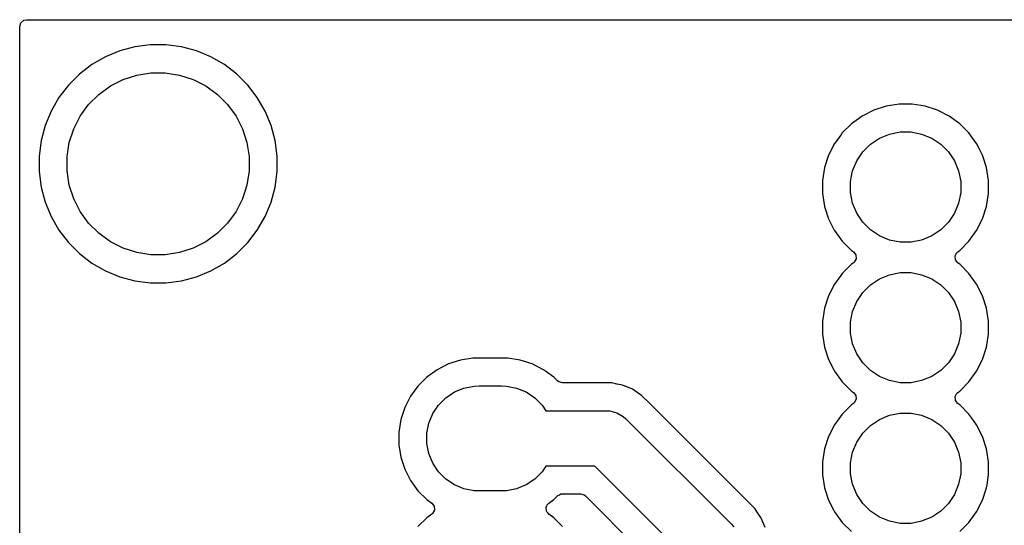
# Model space of a CAD drawing. Extents: x 76 to 132.5, y -132.9 to -75.9.
# Tile 7 of 8: x 76 to 93.8, y -85 to -75.9. Entities that reach past the tile are written whole.
import ezdxf

# ---------------------------------------------------------------- set-up
doc = ezdxf.new("R2010")
doc.units = 0
doc.layers.add('BLACK', color=7, linetype='CONTINUOUS')

msp = doc.modelspace()

# ---------------------------------------------------------------- linework, layer by layer
at = {"layer": 'BLACK', "linetype": 'CONTINUOUS'}
for p, q in [((76.019685, -75.953205), (76.072489, -75.90745)), ((76.072489, -75.90745), (76.124, -75.896244)), ((76.124, -75.896244), (132.376, -75.896244)), ((76, -76.020244), (76.019685, -75.953205)), ((76, -78.359041), (76, -76.020244)), ((77.807256, -76.459259), (77.54682, -76.567135)), ((78.07956, -76.386295), (77.807256, -76.459259)), ((78.359041, -76.3495), (78.07956, -76.386295)), ((78.359049, -76.3495), (78.359041, -76.3495)), ((78.640951, -76.3495), (78.359049, -76.3495)), ((78.640958, -76.3495), (78.640951, -76.3495)), ((78.920439, -76.386295), (78.640958, -76.3495)), ((79.192743, -76.459259), (78.920439, -76.386295)), ((79.453179, -76.567135), (79.192743, -76.459259)), ((77.546809, -76.56714), (77.30269, -76.708083)), ((77.54682, -76.567135), (77.546809, -76.56714)), ((79.45319, -76.56714), (79.453179, -76.567135)), ((79.697309, -76.708083), (79.45319, -76.56714)), ((77.302682, -76.708089), (77.079029, -76.879704)), ((77.30269, -76.708083), (77.302682, -76.708089)), ((79.697311, -76.708084), (79.697309, -76.708083)), ((79.697317, -76.708088), (79.697311, -76.708084)), ((79.920965, -76.8797), (79.697317, -76.708088)), ((77.079029, -76.879704), (76.879704, -77.079029)), ((77.637877, -77.093144), (77.868572, -76.975599)), ((77.868572, -76.975599), (78.114815, -76.89559)), ((78.114815, -76.89559), (78.370542, -76.855086)), ((78.370542, -76.855086), (78.629458, -76.855086)), ((78.629458, -76.855086), (78.885185, -76.89559)), ((78.885185, -76.89559), (79.131428, -76.975599)), ((79.131428, -76.975599), (79.362123, -77.093144)), ((79.92097, -76.879704), (79.920965, -76.8797)), ((80.120295, -77.079029), (79.92097, -76.879704)), ((76.879704, -77.079029), (76.708089, -77.302682)), ((77.428411, -77.24533), (77.637877, -77.093144)), ((79.362123, -77.093144), (79.571589, -77.24533)), ((80.120298, -77.079033), (80.120295, -77.079029)), ((80.1203, -77.079035), (80.120298, -77.079033)), ((80.291912, -77.302683), (80.1203, -77.079035)), ((76.708083, -77.30269), (76.56714, -77.546809)), ((76.708089, -77.302682), (76.708083, -77.30269)), ((77.24533, -77.428411), (77.428411, -77.24533)), ((79.571589, -77.24533), (79.75467, -77.428411)), ((80.291916, -77.30269), (80.291912, -77.302683)), ((80.432859, -77.546809), (80.291916, -77.30269)), ((77.093144, -77.637877), (77.24533, -77.428411)), ((79.75467, -77.428411), (79.906856, -77.637877)), ((91.424003, -77.529433), (91.213566, -77.636657)), ((91.648631, -77.456446), (91.424003, -77.529433)), ((91.881903, -77.4195), (91.648631, -77.456446)), ((91.881908, -77.4195), (91.881903, -77.4195)), ((92.118092, -77.4195), (91.881908, -77.4195)), ((92.118097, -77.4195), (92.118092, -77.4195)), ((92.351368, -77.456446), (92.118097, -77.4195)), ((92.575996, -77.529433), (92.351368, -77.456446)), ((92.786433, -77.636657), (92.575996, -77.529433)), ((76.567135, -77.54682), (76.459259, -77.807256)), ((76.56714, -77.546809), (76.567135, -77.54682)), ((76.975599, -77.868572), (77.093144, -77.637877)), ((79.906856, -77.637877), (80.024401, -77.868572)), ((80.432861, -77.546814), (80.432859, -77.546809)), ((80.432863, -77.546817), (80.432861, -77.546814)), ((80.540742, -77.807261), (80.432863, -77.546817)), ((91.213566, -77.636657), (91.10455, -77.715862)), ((92.97751, -77.775483), (92.786433, -77.636657)), ((76.459259, -77.807256), (76.386295, -78.07956)), ((76.89559, -78.114815), (76.975599, -77.868572)), ((80.024401, -77.868572), (80.10441, -78.114815)), ((80.613704, -78.079558), (80.540742, -77.807261)), ((91.022487, -77.775485), (90.855485, -77.942487)), ((91.022488, -77.775485), (91.022487, -77.775485)), ((91.02249, -77.775483), (91.022488, -77.775485)), ((91.10455, -77.715862), (91.02249, -77.775483)), ((93.144517, -77.94249), (92.97751, -77.775483)), ((90.828203, -77.980038), (90.716657, -78.133566)), ((90.855483, -77.94249), (90.828203, -77.980038)), ((90.855485, -77.942488), (90.855483, -77.94249)), ((90.855485, -77.942487), (90.855485, -77.942488)), ((91.365607, -78.14699), (91.528603, -78.038079)), ((91.528603, -78.038079), (91.709715, -77.96306)), ((91.709715, -77.96306), (91.901983, -77.924815)), ((91.901983, -77.924815), (92.098017, -77.924815)), ((92.098017, -77.924815), (92.290285, -77.96306)), ((92.290285, -77.96306), (92.471397, -78.038079)), ((92.471397, -78.038079), (92.634393, -78.14699)), ((93.283343, -78.133567), (93.144517, -77.94249)), ((76.386295, -78.07956), (76.3495, -78.359041)), ((76.855086, -78.370542), (76.89559, -78.114815)), ((80.10441, -78.114815), (80.144914, -78.370542)), ((80.6505, -78.359049), (80.613704, -78.079558)), ((90.716657, -78.133566), (90.609433, -78.344003)), ((91.22699, -78.285607), (91.365607, -78.14699)), ((92.634393, -78.14699), (92.77301, -78.285607)), ((93.334002, -78.232991), (93.283343, -78.133567)), ((93.390566, -78.344003), (93.334002, -78.232991)), ((76, -122.098543), (76, -78.359041)), ((76.3495, -78.359041), (76.3495, -78.640958)), ((76.855086, -78.629458), (76.855086, -78.370542)), ((80.144914, -78.370542), (80.144914, -78.629458)), ((80.6505, -78.640951), (80.6505, -78.359049)), ((90.609433, -78.344003), (90.536446, -78.568631)), ((91.118079, -78.448603), (91.22699, -78.285607)), ((92.77301, -78.285607), (92.881921, -78.448603)), ((93.390566, -78.344005), (93.390566, -78.344003)), ((93.390568, -78.344008), (93.390566, -78.344005)), ((93.395455, -78.359049), (93.390568, -78.344008)), ((93.463553, -78.568631), (93.395455, -78.359049)), ((90.536446, -78.568631), (90.4995, -78.801902)), ((91.04306, -78.629715), (91.118079, -78.448603)), ((92.881921, -78.448603), (92.95694, -78.629715)), ((93.5005, -78.801902), (93.463553, -78.568631)), ((76.3495, -78.640958), (76.386295, -78.920439)), ((76.89559, -78.885185), (76.855086, -78.629458)), ((80.144914, -78.629458), (80.10441, -78.885185)), ((80.613704, -78.920442), (80.6505, -78.640951)), ((91.004815, -78.821983), (91.04306, -78.629715)), ((92.95694, -78.629715), (92.995185, -78.821983)), ((76.386295, -78.920439), (76.459259, -79.192743)), ((76.975599, -79.131428), (76.89559, -78.885185)), ((80.10441, -78.885185), (80.024401, -79.131428)), ((80.540742, -79.192739), (80.613704, -78.920442)), ((90.4995, -78.801902), (90.4995, -79.038097)), ((91.004815, -79.018017), (91.004815, -78.821983)), ((92.995185, -78.821983), (92.995185, -79.018017)), ((93.5005, -79.038097), (93.5005, -78.801902)), ((77.093144, -79.362123), (76.975599, -79.131428)), ((80.024401, -79.131428), (79.906856, -79.362123)), ((90.4995, -79.038097), (90.536446, -79.271368)), ((91.04306, -79.210285), (91.004815, -79.018017)), ((92.995185, -79.018017), (92.95694, -79.210285)), ((93.476007, -79.192739), (93.5005, -79.038097)), ((76.459259, -79.192743), (76.567135, -79.453179)), ((80.432863, -79.453183), (80.540742, -79.192739)), ((90.536446, -79.271368), (90.609433, -79.495996)), ((91.118079, -79.391397), (91.04306, -79.210285)), ((92.95694, -79.210285), (92.881921, -79.391397)), ((93.390568, -79.495992), (93.463553, -79.271368)), ((93.463553, -79.271368), (93.476007, -79.192739)), ((76.567135, -79.453179), (76.56714, -79.45319)), ((76.56714, -79.45319), (76.708083, -79.697309)), ((77.24533, -79.571589), (77.093144, -79.362123)), ((79.906856, -79.362123), (79.75467, -79.571589)), ((80.291912, -79.697317), (80.432863, -79.453183)), ((91.22699, -79.554393), (91.118079, -79.391397)), ((92.881921, -79.391397), (92.77301, -79.554393)), ((77.428411, -79.75467), (77.24533, -79.571589)), ((79.75467, -79.571589), (79.571589, -79.75467)), ((90.609433, -79.495996), (90.712008, -79.697309)), ((91.365607, -79.69301), (91.22699, -79.554393)), ((92.77301, -79.554393), (92.634393, -79.69301)), ((93.283343, -79.706433), (93.390568, -79.495992)), ((76.708083, -79.697309), (76.708088, -79.697317)), ((76.708088, -79.697317), (76.879343, -79.9205)), ((77.637877, -79.906856), (77.428411, -79.75467)), ((79.571589, -79.75467), (79.362123, -79.906856)), ((80.1203, -79.920965), (80.291912, -79.697317)), ((90.712008, -79.697309), (90.716657, -79.706433)), ((90.716657, -79.706433), (90.855483, -79.89751)), ((91.528603, -79.801921), (91.365607, -79.69301)), ((91.709715, -79.87694), (91.528603, -79.801921)), ((92.471397, -79.801921), (92.290285, -79.87694)), ((92.634393, -79.69301), (92.471397, -79.801921)), ((93.144517, -79.89751), (93.283343, -79.706433)), ((76.879343, -79.9205), (76.879704, -79.92097)), ((76.879704, -79.92097), (77.079029, -80.120295)), ((77.868572, -80.024401), (77.637877, -79.906856)), ((79.362123, -79.906856), (79.131428, -80.024401)), ((79.920965, -80.1203), (80.1203, -79.920965)), ((90.855483, -79.89751), (91.02249, -80.064517)), ((91.901983, -79.915185), (91.709715, -79.87694)), ((92.098017, -79.915185), (91.901983, -79.915185)), ((92.290285, -79.87694), (92.098017, -79.915185)), ((92.97751, -80.064517), (93.144517, -79.89751)), ((77.079029, -80.120295), (77.079033, -80.120298)), ((77.079033, -80.120298), (77.079035, -80.1203)), ((77.079035, -80.1203), (77.302683, -80.291912)), ((78.114815, -80.10441), (77.868572, -80.024401)), ((78.370542, -80.144914), (78.114815, -80.10441)), ((78.629458, -80.144914), (78.370542, -80.144914)), ((78.885185, -80.10441), (78.629458, -80.144914)), ((79.131428, -80.024401), (78.885185, -80.10441)), ((79.697317, -80.291912), (79.920965, -80.1203)), ((91.02249, -80.064517), (91.057127, -80.089683)), ((91.057127, -80.089683), (91.099792, -80.145013)), ((91.099792, -80.145013), (91.105771, -80.214626)), ((92.894228, -80.165375), (92.926833, -80.10358)), ((92.900207, -80.234989), (92.894228, -80.165375)), ((92.926833, -80.10358), (92.942873, -80.089682)), ((92.942873, -80.089682), (92.97751, -80.064517)), ((77.302683, -80.291912), (77.30269, -80.291916)), ((77.30269, -80.291916), (77.546809, -80.432859)), ((79.453183, -80.432863), (79.697317, -80.291912)), ((91.022488, -80.315484), (90.855485, -80.482487)), ((91.054927, -80.291916), (91.022488, -80.315484)), ((91.05713, -80.290315), (91.054927, -80.291916)), ((91.073165, -80.276421), (91.05713, -80.290315)), ((91.105771, -80.214626), (91.073165, -80.276421)), ((92.942872, -80.290317), (92.900207, -80.234989)), ((92.97751, -80.315483), (92.942872, -80.290317)), ((93.144517, -80.48249), (92.97751, -80.315483)), ((77.546809, -80.432859), (77.546814, -80.432861)), ((77.546814, -80.432861), (77.546817, -80.432863)), ((77.546817, -80.432863), (77.807261, -80.540742)), ((77.807261, -80.540742), (78.079558, -80.613704)), ((78.920442, -80.613704), (79.192739, -80.540742)), ((79.192739, -80.540742), (79.453183, -80.432863)), ((90.830659, -80.516657), (90.716657, -80.673566)), ((90.855483, -80.48249), (90.830659, -80.516657)), ((90.855485, -80.482488), (90.855483, -80.48249)), ((90.855485, -80.482487), (90.855485, -80.482488)), ((91.528603, -80.578079), (91.709715, -80.50306)), ((91.709715, -80.50306), (91.901983, -80.464815)), ((91.901983, -80.464815), (92.098017, -80.464815)), ((92.098017, -80.464815), (92.290285, -80.50306)), ((92.290285, -80.50306), (92.471397, -80.578079)), ((93.283342, -80.673566), (93.144517, -80.48249)), ((78.079558, -80.613704), (78.359049, -80.6505)), ((78.359049, -80.6505), (78.359056, -80.6505)), ((78.359056, -80.6505), (78.640944, -80.6505)), ((78.640944, -80.6505), (78.640951, -80.6505)), ((78.640951, -80.6505), (78.920442, -80.613704)), ((90.716657, -80.673566), (90.609433, -80.884003)), ((91.22699, -80.825607), (91.365607, -80.68699)), ((91.365607, -80.68699), (91.528603, -80.578079)), ((92.471397, -80.578079), (92.634393, -80.68699)), ((92.634393, -80.68699), (92.77301, -80.825607)), ((93.390566, -80.884003), (93.283342, -80.673566)), ((90.609433, -80.884003), (90.536446, -81.108631)), ((91.118079, -80.988603), (91.22699, -80.825607)), ((92.77301, -80.825607), (92.881921, -80.988603)), ((93.463553, -81.108631), (93.390566, -80.884003)), ((91.04306, -81.169715), (91.118079, -80.988603)), ((92.881921, -80.988603), (92.95694, -81.169715)), ((90.536446, -81.108631), (90.4995, -81.341902)), ((91.004815, -81.361983), (91.04306, -81.169715)), ((92.95694, -81.169715), (92.995185, -81.361983)), ((93.5005, -81.341902), (93.463553, -81.108631)), ((90.4995, -81.341902), (90.4995, -81.578097)), ((91.004815, -81.558017), (91.004815, -81.361983)), ((92.995185, -81.361983), (92.995185, -81.558017)), ((93.5005, -81.578097), (93.5005, -81.341902)), ((90.4995, -81.578097), (90.536446, -81.811368)), ((91.04306, -81.750285), (91.004815, -81.558017)), ((92.995185, -81.558017), (92.95694, -81.750285)), ((93.463553, -81.811368), (93.5005, -81.578097)), ((91.118079, -81.931397), (91.04306, -81.750285)), ((92.95694, -81.750285), (92.881921, -81.931397)), ((90.536446, -81.811368), (90.609433, -82.035996)), ((91.22699, -82.094393), (91.118079, -81.931397)), ((92.881921, -81.931397), (92.77301, -82.094393)), ((93.390568, -82.035992), (93.463553, -81.811368)), ((83.743196, -82.11577), (83.539771, -82.219421)), ((83.960339, -82.045215), (83.743196, -82.11577)), ((84.185838, -82.0095), (83.960339, -82.045215)), ((84.185843, -82.0095), (84.185838, -82.0095)), ((84.814157, -82.0095), (84.185843, -82.0095)), ((84.814162, -82.0095), (84.814157, -82.0095)), ((85.03966, -82.045215), (84.814162, -82.0095)), ((85.256803, -82.11577), (85.03966, -82.045215)), ((85.460228, -82.219421), (85.256803, -82.11577)), ((90.609433, -82.035996), (90.702894, -82.219421)), ((91.365607, -82.23301), (91.22699, -82.094393)), ((92.77301, -82.094393), (92.634393, -82.23301)), ((93.283343, -82.246433), (93.390568, -82.035992)), ((83.539771, -82.219421), (83.355061, -82.353622)), ((85.497406, -82.246433), (85.460228, -82.219421)), ((85.644938, -82.353622), (85.497406, -82.246433)), ((90.702894, -82.219421), (90.716657, -82.246433)), ((90.716657, -82.246433), (90.855483, -82.43751)), ((91.528603, -82.341921), (91.365607, -82.23301)), ((92.634393, -82.23301), (92.471397, -82.341921)), ((93.144517, -82.43751), (93.283343, -82.246433)), ((83.355061, -82.353622), (83.193622, -82.515061)), ((84.206884, -82.514575), (84.3, -82.51)), ((84.3, -82.51), (84.7, -82.51)), ((84.7, -82.51), (84.793116, -82.514575)), ((85.714497, -82.423181), (85.644938, -82.353622)), ((85.735139, -82.439815), (85.714497, -82.423181)), ((85.802178, -82.4595), (85.735139, -82.439815)), ((86.693541, -82.4595), (85.802178, -82.4595)), ((86.693544, -82.4595), (86.693541, -82.4595)), ((86.786127, -82.477916), (86.693544, -82.4595)), ((86.78613, -82.477916), (86.786127, -82.477916)), ((86.790188, -82.478724), (86.78613, -82.477916)), ((86.886836, -82.497949), (86.790188, -82.478724)), ((86.928152, -82.515063), (86.886836, -82.497949)), ((90.855483, -82.43751), (91.02249, -82.604517)), ((91.709715, -82.41694), (91.528603, -82.341921)), ((91.901983, -82.455185), (91.709715, -82.41694)), ((92.098017, -82.455185), (91.901983, -82.455185)), ((92.290285, -82.41694), (92.098017, -82.455185)), ((92.471397, -82.341921), (92.290285, -82.41694)), ((92.97751, -82.604517), (93.144517, -82.43751)), ((83.193622, -82.515061), (83.059421, -82.699771)), ((83.697326, -82.72564), (83.852173, -82.622175)), ((83.852173, -82.622175), (84.02423, -82.550907)), ((84.02423, -82.550907), (84.206884, -82.514575)), ((84.793116, -82.514575), (84.97577, -82.550907)), ((84.97577, -82.550907), (85.147827, -82.622175)), ((85.147827, -82.622175), (85.302674, -82.72564)), ((86.935596, -82.518146), (86.928152, -82.515063)), ((86.935598, -82.518147), (86.935596, -82.518146)), ((87.068917, -82.573369), (86.935598, -82.518147)), ((87.232781, -82.68286), (87.068917, -82.573369)), ((87.232785, -82.682863), (87.232781, -82.68286)), ((87.376459, -82.826537), (87.232785, -82.682863)), ((91.02249, -82.604517), (91.057127, -82.629683)), ((91.057127, -82.629683), (91.099792, -82.685013)), ((91.099792, -82.685013), (91.105771, -82.754626)), ((92.894228, -82.705375), (92.926833, -82.64358)), ((92.926833, -82.64358), (92.942873, -82.629682)), ((92.942873, -82.629682), (92.97751, -82.604517)), ((83.059421, -82.699771), (82.95577, -82.903196)), ((83.462175, -83.012173), (83.56564, -82.857326)), ((83.56564, -82.857326), (83.697326, -82.72564)), ((85.302674, -82.72564), (85.43436, -82.857326)), ((85.43436, -82.857326), (85.502964, -82.96)), ((87.376479, -82.826559), (87.376459, -82.826537)), ((89.134655, -84.584735), (87.376479, -82.826559)), ((91.022488, -82.855484), (90.855485, -83.022487)), ((91.039365, -82.843222), (91.022488, -82.855484)), ((91.05713, -82.830315), (91.039365, -82.843222)), ((91.073165, -82.816421), (91.05713, -82.830315)), ((91.105771, -82.754626), (91.073165, -82.816421)), ((92.900207, -82.774989), (92.894228, -82.705375)), ((92.942872, -82.830317), (92.900207, -82.774989)), ((92.97751, -82.855483), (92.942872, -82.830317)), ((93.144517, -83.02249), (92.97751, -82.855483)), ((82.95577, -82.903196), (82.885215, -83.120339)), ((83.390907, -83.18423), (83.462175, -83.012173)), ((85.502964, -82.96), (86.595, -82.96)), ((86.595, -82.96), (86.660248, -82.964277)), ((86.660248, -82.964277), (86.660263, -82.964277)), ((86.660263, -82.964277), (86.786342, -82.99806)), ((86.786342, -82.99806), (86.899381, -83.063323)), ((90.855483, -83.02249), (90.795862, -83.10455)), ((90.855485, -83.022488), (90.855483, -83.02249)), ((90.855485, -83.022487), (90.855485, -83.022488)), ((91.528603, -83.118079), (91.709715, -83.04306)), ((91.709715, -83.04306), (91.901983, -83.004815)), ((91.901983, -83.004815), (92.098017, -83.004815)), ((92.098017, -83.004815), (92.290285, -83.04306)), ((92.290285, -83.04306), (92.471397, -83.118079)), ((93.215609, -83.12034), (93.144517, -83.02249)), ((82.885215, -83.120339), (82.8495, -83.345837)), ((83.354575, -83.366884), (83.390907, -83.18423)), ((86.899381, -83.063323), (86.899396, -83.063338)), ((86.899396, -83.063338), (86.948553, -83.106447)), ((86.948553, -83.106447), (88.853554, -85.011447)), ((90.716657, -83.213566), (90.609433, -83.424003)), ((90.795862, -83.10455), (90.716657, -83.213566)), ((91.365607, -83.22699), (91.528603, -83.118079)), ((92.471397, -83.118079), (92.634393, -83.22699)), ((93.283342, -83.213566), (93.215609, -83.12034)), ((93.390566, -83.424003), (93.283342, -83.213566)), ((82.8495, -83.345837), (82.8495, -83.574162)), ((83.354575, -83.553116), (83.354575, -83.366884)), ((91.118079, -83.528603), (91.22699, -83.365607)), ((91.22699, -83.365607), (91.365607, -83.22699)), ((92.634393, -83.22699), (92.77301, -83.365607)), ((92.77301, -83.365607), (92.881921, -83.528603)), ((82.8495, -83.574162), (82.885215, -83.79966)), ((83.390907, -83.73577), (83.354575, -83.553116)), ((90.609433, -83.424003), (90.536446, -83.648631)), ((91.04306, -83.709715), (91.118079, -83.528603)), ((92.881921, -83.528603), (92.95694, -83.709715)), ((93.463553, -83.648631), (93.390566, -83.424003)), ((83.462175, -83.907827), (83.390907, -83.73577)), ((90.536446, -83.648631), (90.4995, -83.881902)), ((91.004815, -83.901983), (91.04306, -83.709715)), ((92.95694, -83.709715), (92.995185, -83.901983)), ((93.5005, -83.881902), (93.463553, -83.648631)), ((82.885215, -83.79966), (82.95577, -84.016803)), ((83.56564, -84.062674), (83.462175, -83.907827)), ((90.4995, -83.881902), (90.4995, -84.118097)), ((91.004815, -84.098017), (91.004815, -83.901983)), ((92.995185, -83.901983), (92.995185, -84.098017)), ((93.5005, -84.118097), (93.5005, -83.881902)), ((82.95577, -84.016803), (83.059421, -84.220228)), ((83.697326, -84.19436), (83.56564, -84.062674)), ((85.43436, -84.062674), (85.302674, -84.19436)), ((85.502964, -83.96), (85.43436, -84.062674)), ((86.387894, -83.96), (85.502964, -83.96)), ((88, -85.572106), (86.387894, -83.96)), ((91.04306, -84.290285), (91.004815, -84.098017)), ((92.995185, -84.098017), (92.95694, -84.290285)), ((83.059421, -84.220228), (83.193621, -84.404937)), ((83.852173, -84.297825), (83.697326, -84.19436)), ((85.302674, -84.19436), (85.147827, -84.297825)), ((90.4995, -84.118097), (90.536446, -84.351368)), ((91.118079, -84.471397), (91.04306, -84.290285)), ((92.95694, -84.290285), (92.881921, -84.471397)), ((93.471768, -84.2995), (93.5005, -84.118097)), ((83.193621, -84.404937), (83.355063, -84.566379)), ((84.02423, -84.369093), (83.852173, -84.297825)), ((84.206884, -84.405425), (84.02423, -84.369093)), ((84.3, -84.41), (84.206884, -84.405425)), ((84.7, -84.41), (84.3, -84.41)), ((84.793116, -84.405425), (84.7, -84.41)), ((84.97577, -84.369093), (84.793116, -84.405425)), ((85.147827, -84.297825), (84.97577, -84.369093)), ((85.749439, -84.477738), (85.77582, -84.463334)), ((85.77582, -84.463334), (85.783801, -84.462475)), ((85.783801, -84.462475), (85.785807, -84.461585)), ((85.785807, -84.461585), (85.788384, -84.461983)), ((85.788384, -84.461983), (85.802178, -84.4605)), ((85.802178, -84.4605), (86.129218, -84.4605)), ((86.129218, -84.4605), (86.196257, -84.480185)), ((90.536446, -84.351368), (90.609433, -84.575996)), ((93.390568, -84.575992), (93.463553, -84.351368)), ((93.463553, -84.351368), (93.471768, -84.2995)), ((83.355063, -84.566379), (83.355069, -84.566383)), ((83.355069, -84.566383), (83.442191, -84.629683)), ((83.442191, -84.629683), (83.484857, -84.685013)), ((85.538337, -84.650085), (85.54177, -84.643579)), ((85.54177, -84.643579), (85.550469, -84.635448)), ((85.550469, -84.635448), (85.554023, -84.632431)), ((85.554023, -84.632431), (85.644937, -84.566379)), ((85.644937, -84.566379), (85.718092, -84.493223)), ((85.718092, -84.493223), (85.721953, -84.489948)), ((85.721953, -84.489948), (85.749439, -84.477738)), ((86.196257, -84.480185), (86.216899, -84.496819)), ((86.216899, -84.496819), (87.463181, -85.743101)), ((89.134686, -84.584764), (89.134655, -84.584735)), ((89.277139, -84.727217), (89.134686, -84.584764)), ((90.609433, -84.575996), (90.699175, -84.752123)), ((91.22699, -84.634393), (91.118079, -84.471397)), ((91.365607, -84.77301), (91.22699, -84.634393)), ((92.77301, -84.634393), (92.634393, -84.77301)), ((92.881921, -84.471397), (92.77301, -84.634393)), ((93.283343, -84.786433), (93.390568, -84.575992)), ((83.458228, -84.816421), (83.442191, -84.830317)), ((83.490835, -84.754627), (83.458228, -84.816421)), ((83.484857, -84.685013), (83.490835, -84.754627)), ((85.506701, -84.728712), (85.510186, -84.717281)), ((85.513121, -84.751448), (85.506701, -84.728712)), ((85.509164, -84.705374), (85.52019, -84.684477)), ((85.510186, -84.717281), (85.509164, -84.705374)), ((85.515143, -84.774988), (85.513121, -84.751448)), ((85.52244, -84.784451), (85.515143, -84.774988)), ((85.52019, -84.684477), (85.527081, -84.66188)), ((85.525688, -84.795952), (85.52244, -84.784451)), ((85.54338, -84.811607), (85.525688, -84.795952)), ((85.527081, -84.66188), (85.538337, -84.650085)), ((85.557807, -84.830317), (85.54338, -84.811607)), ((89.346028, -84.830318), (89.277139, -84.727217)), ((90.699175, -84.752123), (90.716657, -84.786433)), ((90.716657, -84.786433), (90.855483, -84.97751)), ((91.528603, -84.881921), (91.365607, -84.77301)), ((92.634393, -84.77301), (92.471397, -84.881921)), ((93.144517, -84.97751), (93.283343, -84.786433)), ((83.35506, -84.893623), (83.193622, -85.055061)), ((83.355069, -84.893616), (83.35506, -84.893623)), ((83.442191, -84.830317), (83.355069, -84.893616)), ((85.644937, -84.893621), (85.557807, -84.830317)), ((85.806379, -85.055063), (85.644937, -84.893621)), ((89.386632, -84.891086), (89.346028, -84.830318)), ((89.431538, -84.9995), (89.386632, -84.891086)), ((89.462051, -85.073164), (89.431538, -84.9995)), ((90.855483, -84.97751), (91.02249, -85.144517)), ((91.709715, -84.95694), (91.528603, -84.881921)), ((91.901983, -84.995185), (91.709715, -84.95694)), ((92.098017, -84.995185), (91.901983, -84.995185)), ((92.290285, -84.95694), (92.098017, -84.995185)), ((92.471397, -84.881921), (92.290285, -84.95694)), ((92.97751, -85.144517), (93.144517, -84.97751)), ((88.853554, -85.011447), (88.896661, -85.060603))]:
    msp.add_line(p, q, dxfattribs=at)

doc.saveas('drawing.dxf')
